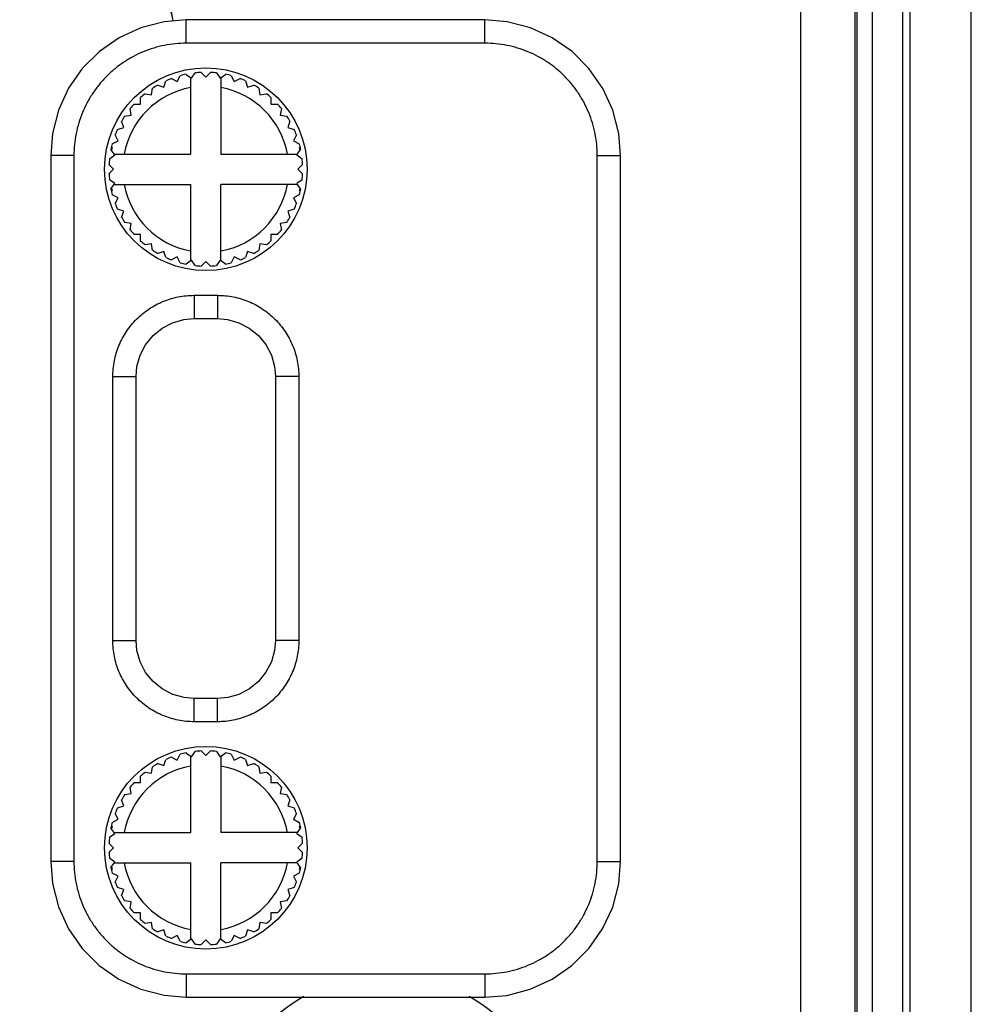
# Model space of a CAD drawing. Header units: inches. Extents: x 0 to 34, y 0 to 22.
# Tile 104 of 137: x 14.5 to 15.7, y 17 to 18.3. Entities that reach past the tile are written whole.
import ezdxf

# ---------------------------------------------------------------- set-up
doc = ezdxf.new("R2010")
doc.units = ezdxf.units.IN
doc.header["$LTSCALE"] = 1.87
doc.header["$MEASUREMENT"] = 0
doc.layers.get('0').update_dxf_attribs({"linetype": 'CONTINUOUS'})
for name, color, linetype in [('02___PRT_ALL_AXES', 7, 'CONTINUOUS'), ('DETAIL', 7, 'CONTINUOUS'), ('DIMENSIONS', 7, 'CONTINUOUS')]:
    doc.layers.add(name, color=color, linetype=linetype)
doc.styles.get("Standard").update_dxf_attribs({"font": 'txt', "width": 0.8})
doc.dimstyles.new('DIMSTYLE_1', dxfattribs={"dimtxt": 0.125, "dimasz": 0.18, "dimexe": 0.125, "dimexo": 0.0625, "dimgap": 0.0625, "dimtad": 0, "dimtih": 1, "dimtoh": 1, "dimzin": 4, "dimdsep": 46, "dimtxsty": 'STANDARD', "dimblk": '_FILLED', "dimblk1": '_FILLED', "dimblk2": '_FILLED', "dimcen": 0.09, "dimadec": 0, "dimazin": 0, "dimtp": 0.001, "dimtm": 0.001, "dimtfac": 1, "dimtofl": 0, "dimtmove": 0, "dimatfit": 3, "dimldrblk": '_FILLED', "dimfxl": 1, "dimtolj": 1, "dimtzin": 4, "dimarcsym": 0})
doc.dimstyles.get("Standard").update_dxf_attribs({"dimtxt": 0.125, "dimasz": 0.18, "dimexe": 0.125, "dimexo": 0.0625, "dimgap": 0.09, "dimtad": 0, "dimtih": 1, "dimtoh": 1, "dimdec": 3, "dimzin": 4, "dimdsep": 46, "dimtxsty": 'STANDARD', "dimblk": '_FILLED', "dimblk1": '_FILLED', "dimblk2": '_FILLED', "dimcen": 0.09, "dimadec": 0, "dimazin": 0, "dimtol": 1, "dimtp": 0.01, "dimtm": 0.01, "dimtfac": 1, "dimtdec": 3, "dimtofl": 0, "dimtmove": 0, "dimatfit": 3, "dimldrblk": '_FILLED', "dimfxl": 1, "dimtolj": 1, "dimtzin": 4, "dimarcsym": 0})

# ---------------------------------------------------------------- blocks, each defined once
blk = doc.blocks.new('_FILLED')
at = {"color": 0, "linetype": 'BYBLOCK'}
blk.add_solid([(0, 0), (-1, 0.1736), (-1, -0.1736)], dxfattribs=at)
blk = doc.blocks.new('*D4')
at = {"layer": 'DIMENSIONS', "color": 2, "linetype": 'CONTINUOUS'}
for p, q in [((10.7797, 16.7247), (10.7797, 17.0847)), ((15.2118, 16.7247), (10.6547, 16.7247)), ((12.5948, 16.3884), (10.6547, 16.3884)), ((10.7797, 16.3884), (10.7797, 16.1377)), ((10.7797, 16.1377), (10.6622, 16.1377))]:
    blk.add_line(p, q, dxfattribs=at)
at = {"layer": 'DIMENSIONS', "color": 2, "linetype": 'CONTINUOUS', "xscale": 0.18, "yscale": 0.18, "zscale": 0.18}
for p, rotation in [((10.7797, 16.7247), 270), ((10.7797, 16.3884), 90)]:
    blk.add_blockref('_FILLED', p, dxfattribs=dict(at, rotation=rotation))
at = {"layer": 'DIMENSIONS', "color": 2, "linetype": 'CONTINUOUS', "insert": (10.5997, 16.2002), "char_height": 0.125, "width": 0.925, "attachment_point": 3, "line_spacing_factor": 0.9}
blk.add_mtext('.34{\\Ftxt.shx;\\W1.000000;\\H0.125000; }[8.5]', dxfattribs=at)

msp = doc.modelspace()

# ---------------------------------------------------------------- linework, layer by layer
at = {"color": 7, "linetype": 'CONTINUOUS'}
for p, q in [((15.6457, 16.9213), (15.6457, 19.7348)), ((15.7244, 16.8068), (15.7244, 19.7348)), ((15.5768, 19.6786), (15.5768, 16.905)), ((15.5965, 19.6786), (15.5965, 16.9246)), ((15.5969, 16.9242), (15.5969, 19.679)), ((15.6362, 16.9226), (15.6362, 19.679)), ((14.7117, 18.2669), (14.7117, 18.2969)), ((15.097, 18.2969), (14.7117, 18.2969)), ((15.097, 18.2669), (15.097, 18.2969)), ((15.097, 18.2669), (14.7117, 18.2669)), ((14.6926, 18.2212), (14.7001, 18.2174)), ((14.7001, 18.2174), (14.704, 18.225)), ((14.7114, 18.2267), (14.7183, 18.2217)), ((14.7174, 18.1239), (14.7174, 18.2224)), ((14.7183, 18.2217), (14.7233, 18.2286)), ((14.7309, 18.2292), (14.7369, 18.2232)), ((14.7369, 18.2232), (14.7429, 18.2292)), ((14.7505, 18.2286), (14.7555, 18.2217)), ((14.7555, 18.2217), (14.7623, 18.2267)), ((14.7564, 18.2224), (14.7564, 18.1239)), ((14.7697, 18.225), (14.7736, 18.2174)), ((14.7736, 18.2174), (14.7812, 18.2212)), ((14.667, 18.2005), (14.6683, 18.2089)), ((14.6748, 18.2129), (14.6829, 18.2103)), ((14.6829, 18.2103), (14.6855, 18.2183)), ((14.7882, 18.2183), (14.7908, 18.2103)), ((14.7908, 18.2103), (14.7989, 18.2129)), ((14.8054, 18.2089), (14.8067, 18.2005)), ((14.6528, 18.1884), (14.6528, 18.1969)), ((14.6586, 18.2018), (14.667, 18.2005)), ((14.8067, 18.2005), (14.8151, 18.2018)), ((14.8209, 18.1969), (14.8209, 18.1884)), ((14.6407, 18.1742), (14.6394, 18.1826)), ((14.6443, 18.1884), (14.6528, 18.1884)), ((14.8209, 18.1884), (14.8294, 18.1884)), ((14.8344, 18.1826), (14.833, 18.1742)), ((14.6323, 18.1729), (14.6407, 18.1742)), ((14.833, 18.1742), (14.8414, 18.1729)), ((14.6229, 18.1557), (14.631, 18.1583)), ((14.631, 18.1583), (14.6283, 18.1664)), ((14.8454, 18.1664), (14.8428, 18.1583)), ((14.8428, 18.1583), (14.8508, 18.1557)), ((14.6238, 18.1411), (14.62, 18.1486)), ((14.8538, 18.1486), (14.8499, 18.1411)), ((14.6161, 18.1324), (14.615, 18.1324)), ((14.6163, 18.1372), (14.6238, 18.1411)), ((14.8499, 18.1411), (14.8575, 18.1372)), ((14.8587, 18.1324), (14.8577, 18.1324)), ((14.5368, 18.122), (14.5368, 17.2117)), ((14.5668, 18.122), (14.5368, 18.122)), ((14.5668, 18.122), (14.5668, 17.2117)), ((14.6126, 18.118), (14.6195, 18.1229)), ((14.6195, 18.1229), (14.6145, 18.1298)), ((14.6188, 18.1239), (14.7174, 18.1239)), ((14.7564, 18.1239), (14.8549, 18.1239)), ((14.8543, 18.1229), (14.8592, 18.1298)), ((14.8543, 18.1229), (14.8611, 18.118)), ((15.2419, 17.2117), (15.2419, 18.122)), ((15.2419, 18.122), (15.2719, 18.122)), ((15.2719, 17.2117), (15.2719, 18.122)), ((14.618, 18.1044), (14.612, 18.1104)), ((14.8617, 18.1104), (14.8557, 18.1044)), ((14.612, 18.0984), (14.618, 18.1044)), ((14.8557, 18.1044), (14.8617, 18.0984)), ((14.6195, 18.0858), (14.6126, 18.0908)), ((14.6145, 18.0789), (14.6195, 18.0858)), ((14.6188, 18.0849), (14.7174, 18.0849)), ((14.7174, 17.9863), (14.7174, 18.0849)), ((14.7564, 17.9863), (14.7564, 18.0849)), ((14.8549, 18.0849), (14.7564, 18.0849)), ((14.8611, 18.0908), (14.8543, 18.0858)), ((14.8592, 18.0789), (14.8543, 18.0858)), ((14.615, 18.0764), (14.6161, 18.0764)), ((14.6238, 18.0676), (14.6163, 18.0715)), ((14.62, 18.0601), (14.6238, 18.0676)), ((14.8575, 18.0715), (14.8499, 18.0676)), ((14.8499, 18.0676), (14.8538, 18.0601)), ((14.8577, 18.0764), (14.8587, 18.0764)), ((14.631, 18.0504), (14.6229, 18.053)), ((14.6283, 18.0423), (14.631, 18.0504)), ((14.8508, 18.053), (14.8428, 18.0504)), ((14.8428, 18.0504), (14.8454, 18.0423)), ((14.6407, 18.0345), (14.6323, 18.0358)), ((14.6394, 18.0261), (14.6407, 18.0345)), ((14.8414, 18.0358), (14.833, 18.0345)), ((14.833, 18.0345), (14.8344, 18.0261)), ((14.6528, 18.0203), (14.6443, 18.0203)), ((14.6528, 18.0118), (14.6528, 18.0203)), ((14.8209, 18.0203), (14.8209, 18.0118)), ((14.8294, 18.0203), (14.8209, 18.0203)), ((14.667, 18.0082), (14.6586, 18.0069)), ((14.6683, 17.9998), (14.667, 18.0082)), ((14.8067, 18.0082), (14.8054, 17.9998)), ((14.8151, 18.0069), (14.8067, 18.0082)), ((14.6829, 17.9985), (14.6748, 17.9958)), ((14.6855, 17.9904), (14.6829, 17.9985)), ((14.7908, 17.9985), (14.7882, 17.9904)), ((14.7989, 17.9958), (14.7908, 17.9985)), ((14.7001, 17.9913), (14.6926, 17.9875)), ((14.704, 17.9838), (14.7001, 17.9913)), ((14.7183, 17.987), (14.7114, 17.982)), ((14.7233, 17.9801), (14.7183, 17.987)), ((14.7369, 17.9855), (14.7309, 17.9795)), ((14.7429, 17.9795), (14.7369, 17.9855)), ((14.7555, 17.987), (14.7505, 17.9801)), ((14.7623, 17.982), (14.7555, 17.987)), ((14.7736, 17.9913), (14.7697, 17.9838)), ((14.7812, 17.9875), (14.7736, 17.9913)), ((14.7219, 17.9418), (14.7219, 17.9118)), ((14.7219, 17.9418), (14.7519, 17.9418)), ((14.7519, 17.9418), (14.7519, 17.9118)), ((14.7219, 17.9118), (14.7519, 17.9118)), ((14.6169, 17.4968), (14.6169, 17.8369)), ((14.6169, 17.8369), (14.6469, 17.8369)), ((14.6469, 17.4968), (14.6469, 17.8369)), ((14.8268, 17.8369), (14.8268, 17.4968)), ((14.8568, 17.8369), (14.8268, 17.8369)), ((14.8568, 17.8369), (14.8568, 17.4968)), ((14.6169, 17.4968), (14.6469, 17.4968)), ((14.8568, 17.4968), (14.8268, 17.4968)), ((14.7219, 17.3919), (14.7219, 17.4219)), ((14.7519, 17.4219), (14.7219, 17.4219)), ((14.7519, 17.3919), (14.7519, 17.4219)), ((14.7519, 17.3919), (14.7219, 17.3919)), ((14.6926, 17.3462), (14.7001, 17.3424)), ((14.7001, 17.3424), (14.704, 17.35)), ((14.7114, 17.3517), (14.7183, 17.3467)), ((14.7174, 17.2489), (14.7174, 17.3474)), ((14.7183, 17.3467), (14.7233, 17.3536)), ((14.7309, 17.3542), (14.7369, 17.3482)), ((14.7369, 17.3482), (14.7429, 17.3542)), ((14.7505, 17.3536), (14.7555, 17.3467)), ((14.7555, 17.3467), (14.7623, 17.3517)), ((14.7564, 17.3474), (14.7564, 17.2489)), ((14.7697, 17.35), (14.7736, 17.3424)), ((14.7736, 17.3424), (14.7812, 17.3462)), ((14.667, 17.3255), (14.6683, 17.3339)), ((14.6748, 17.3379), (14.6829, 17.3353)), ((14.6829, 17.3353), (14.6855, 17.3433)), ((14.7882, 17.3433), (14.7908, 17.3353)), ((14.7908, 17.3353), (14.7989, 17.3379)), ((14.8054, 17.3339), (14.8067, 17.3255)), ((14.6528, 17.3134), (14.6528, 17.3219)), ((14.6586, 17.3268), (14.667, 17.3255)), ((14.8067, 17.3255), (14.8151, 17.3268)), ((14.8209, 17.3219), (14.8209, 17.3134)), ((14.6407, 17.2992), (14.6394, 17.3076)), ((14.6443, 17.3134), (14.6528, 17.3134)), ((14.8209, 17.3134), (14.8294, 17.3134)), ((14.8344, 17.3076), (14.833, 17.2992)), ((14.6323, 17.2979), (14.6407, 17.2992)), ((14.833, 17.2992), (14.8414, 17.2979)), ((14.6229, 17.2807), (14.631, 17.2833)), ((14.631, 17.2833), (14.6283, 17.2914)), ((14.8454, 17.2914), (14.8428, 17.2833)), ((14.8428, 17.2833), (14.8508, 17.2807)), ((14.6238, 17.2661), (14.62, 17.2736)), ((14.8538, 17.2736), (14.8499, 17.2661)), ((14.6161, 17.2574), (14.615, 17.2574)), ((14.6163, 17.2622), (14.6238, 17.2661)), ((14.8499, 17.2661), (14.8575, 17.2622)), ((14.8587, 17.2574), (14.8577, 17.2574)), ((14.6126, 17.243), (14.6195, 17.2479)), ((14.6195, 17.2479), (14.6145, 17.2548)), ((14.6188, 17.2489), (14.7174, 17.2489)), ((14.8549, 17.2489), (14.7564, 17.2489)), ((14.8543, 17.2479), (14.8592, 17.2548)), ((14.8543, 17.2479), (14.8611, 17.243)), ((14.618, 17.2294), (14.612, 17.2354)), ((14.8617, 17.2354), (14.8557, 17.2294)), ((14.612, 17.2234), (14.618, 17.2294)), ((14.8557, 17.2294), (14.8617, 17.2234)), ((14.5668, 17.2117), (14.5368, 17.2117)), ((14.6195, 17.2108), (14.6126, 17.2158)), ((14.6145, 17.2039), (14.6195, 17.2108)), ((14.6188, 17.2099), (14.7174, 17.2099)), ((14.7174, 17.1113), (14.7174, 17.2099)), ((14.7564, 17.1113), (14.7564, 17.2099)), ((14.8549, 17.2099), (14.7564, 17.2099)), ((14.8611, 17.2158), (14.8543, 17.2108)), ((14.8592, 17.2039), (14.8543, 17.2108)), ((15.2419, 17.2117), (15.2719, 17.2117)), ((14.615, 17.2014), (14.6161, 17.2014)), ((14.6238, 17.1926), (14.6163, 17.1965)), ((14.62, 17.1851), (14.6238, 17.1926)), ((14.8575, 17.1965), (14.8499, 17.1926)), ((14.8499, 17.1926), (14.8538, 17.1851)), ((14.8577, 17.2014), (14.8587, 17.2014)), ((14.631, 17.1754), (14.6229, 17.178)), ((14.6283, 17.1673), (14.631, 17.1754)), ((14.8508, 17.178), (14.8428, 17.1754)), ((14.8428, 17.1754), (14.8454, 17.1673)), ((14.6407, 17.1595), (14.6323, 17.1608)), ((14.6394, 17.1511), (14.6407, 17.1595)), ((14.8414, 17.1608), (14.833, 17.1595)), ((14.833, 17.1595), (14.8344, 17.1511)), ((14.6528, 17.1453), (14.6443, 17.1453)), ((14.6528, 17.1368), (14.6528, 17.1453)), ((14.8209, 17.1453), (14.8209, 17.1368)), ((14.8294, 17.1453), (14.8209, 17.1453)), ((14.667, 17.1332), (14.6586, 17.1319)), ((14.6683, 17.1248), (14.667, 17.1332)), ((14.8067, 17.1332), (14.8054, 17.1248)), ((14.8151, 17.1319), (14.8067, 17.1332)), ((14.6829, 17.1235), (14.6748, 17.1208)), ((14.6855, 17.1154), (14.6829, 17.1235)), ((14.7001, 17.1163), (14.6926, 17.1125)), ((14.704, 17.1088), (14.7001, 17.1163)), ((14.7736, 17.1163), (14.7697, 17.1088)), ((14.7812, 17.1125), (14.7736, 17.1163)), ((14.7908, 17.1235), (14.7882, 17.1154)), ((14.7989, 17.1208), (14.7908, 17.1235)), ((14.7183, 17.112), (14.7114, 17.107)), ((14.7233, 17.1051), (14.7183, 17.112)), ((14.7369, 17.1105), (14.7309, 17.1045)), ((14.7429, 17.1045), (14.7369, 17.1105)), ((14.7555, 17.112), (14.7505, 17.1051)), ((14.7623, 17.107), (14.7555, 17.112)), ((14.7117, 17.0668), (14.7117, 17.0368)), ((14.7117, 17.0668), (15.097, 17.0668)), ((15.097, 17.0668), (15.097, 17.0368)), ((14.7117, 17.0368), (15.097, 17.0368))]:
    msp.add_line(p, q, dxfattribs=at)
for points in [[(14.7117, 18.2969), (14.6833, 18.2946), (14.6532, 18.2868), (14.625, 18.2739), (14.5996, 18.2562), (14.5776, 18.2343), (14.5599, 18.2089), (14.547, 18.1807), (14.5392, 18.1506), (14.5368, 18.122)], [(15.2719, 18.122), (15.2696, 18.1504), (15.2619, 18.1805), (15.2489, 18.2087), (15.2312, 18.2342), (15.2093, 18.2561), (15.1839, 18.2738), (15.1557, 18.2868), (15.1257, 18.2945), (15.097, 18.2969)], [(14.6469, 17.8369), (14.6481, 17.8499), (14.6522, 17.8645), (14.6592, 17.878), (14.6688, 17.8898), (14.6805, 17.8994), (14.694, 17.9065), (14.7086, 17.9106), (14.7219, 17.9118)], [(14.7519, 17.9118), (14.7649, 17.9107), (14.7796, 17.9065), (14.793, 17.8995), (14.8048, 17.8899), (14.8144, 17.8782), (14.8215, 17.8647), (14.8257, 17.8501), (14.8268, 17.8369)], [(14.7219, 17.4219), (14.7088, 17.423), (14.6942, 17.4272), (14.6807, 17.4342), (14.6689, 17.4438), (14.6593, 17.4556), (14.6523, 17.469), (14.6481, 17.4836), (14.6469, 17.4968)], [(14.8268, 17.4968), (14.8257, 17.4838), (14.8215, 17.4692), (14.8145, 17.4557), (14.8049, 17.4439), (14.7932, 17.4343), (14.7797, 17.4272), (14.7651, 17.4231), (14.7519, 17.4219)], [(14.5368, 17.2117), (14.5392, 17.1833), (14.5469, 17.1532), (14.5598, 17.125), (14.5775, 17.0996), (14.5994, 17.0776), (14.6249, 17.0599), (14.6531, 17.0469), (14.6831, 17.0392), (14.7117, 17.0368)], [(15.097, 17.0368), (15.1254, 17.0391), (15.1555, 17.0469), (15.1837, 17.0598), (15.2092, 17.0775), (15.2311, 17.0994), (15.2488, 17.1249), (15.2618, 17.153), (15.2696, 17.1831), (15.2719, 17.2117)]]:
    msp.add_lwpolyline(points, dxfattribs=at)
for centre in [(14.7369, 18.1044), (14.7369, 17.2294)]:
    msp.add_circle(centre, 0.1307, dxfattribs=at)
for centre, radius, start, end in [((14.7369, 18.1044), 0.125, 110.7513, 114.2487), ((14.7369, 18.1044), 0.125, 101.7513, 105.2487), ((14.7369, 18.1044), 0.125, 92.7513, 96.2487), ((14.7369, 18.1044), 0.125, 83.7513, 87.2487), ((14.7369, 18.1044), 0.125, 74.7513, 78.2487), ((14.7369, 18.1044), 0.125, 65.7513, 69.2487), ((14.7369, 18.1044), 0.1072, 100.4849, 169.5151), ((14.7369, 18.1044), 0.125, 119.7513, 123.2487), ((14.7369, 18.1044), 0.1072, 10.4849, 79.5151), ((14.7369, 18.1044), 0.125, 56.7513, 60.2487), ((14.7369, 18.1044), 0.125, 128.7513, 132.2487), ((14.7369, 18.1044), 0.125, 47.7513, 51.2487), ((14.7369, 18.1044), 0.125, 137.7513, 141.2487), ((14.7369, 18.1044), 0.125, 38.7513, 42.2487), ((14.7369, 18.1044), 0.125, 146.7513, 150.2487), ((14.7369, 18.1044), 0.125, 29.7513, 33.2487), ((14.7369, 18.1044), 0.125, 155.7513, 159.2487), ((14.7369, 18.1044), 0.125, 20.7513, 24.2487), ((14.7369, 18.1044), 0.125, 164.7513, 168.2487), ((14.7369, 18.1044), 0.124, 166.9493, 168.6713), ((14.7369, 18.1044), 0.125, 11.7513, 15.2487), ((14.7369, 18.1044), 0.124, 11.3287, 13.0507), ((14.7369, 18.1044), 0.125, 173.7513, 177.2487), ((14.7369, 18.1044), 0.125, 2.7513, 6.2487), ((14.7369, 18.1044), 0.125, 182.7513, 186.2487), ((14.7369, 18.1044), 0.125, 353.7513, 357.2487), ((14.7369, 18.1044), 0.1072, 190.4849, 259.5151), ((14.7369, 18.1044), 0.1072, 280.4849, 349.5151), ((14.7369, 18.1044), 0.125, 191.7513, 195.2487), ((14.7369, 18.1044), 0.124, 191.3287, 193.0507), ((14.7369, 18.1044), 0.125, 344.7513, 348.2487), ((14.7369, 18.1044), 0.124, 346.9493, 348.6713), ((14.7369, 18.1044), 0.125, 200.7513, 204.2487), ((14.7369, 18.1044), 0.125, 335.7513, 339.2487), ((14.7369, 18.1044), 0.125, 209.7513, 213.2487), ((14.7369, 18.1044), 0.125, 326.7513, 330.2487), ((14.7369, 18.1044), 0.125, 218.7513, 222.2487), ((14.7369, 18.1044), 0.125, 317.7513, 321.2487), ((14.7369, 18.1044), 0.125, 227.7513, 231.2487), ((14.7369, 18.1044), 0.125, 308.7513, 312.2487), ((14.7369, 18.1044), 0.125, 236.7513, 240.2487), ((14.7369, 18.1044), 0.125, 299.7513, 303.2487), ((14.7369, 18.1044), 0.125, 245.7513, 249.2487), ((14.7369, 18.1044), 0.125, 254.7513, 258.2487), ((14.7369, 18.1044), 0.125, 263.7513, 267.2487), ((14.7369, 18.1044), 0.125, 272.7513, 276.2487), ((14.7369, 18.1044), 0.125, 281.7513, 285.2487), ((14.7369, 18.1044), 0.125, 290.7513, 294.2487), ((14.7369, 17.2294), 0.125, 110.7513, 114.2487), ((14.7369, 17.2294), 0.125, 101.7513, 105.2487), ((14.7369, 17.2294), 0.125, 92.7513, 96.2487), ((14.7369, 17.2294), 0.125, 83.7513, 87.2487), ((14.7369, 17.2294), 0.125, 74.7513, 78.2487), ((14.7369, 17.2294), 0.125, 65.7513, 69.2487), ((14.7369, 17.2294), 0.1072, 100.4849, 169.5151), ((14.7369, 17.2294), 0.125, 119.7513, 123.2487), ((14.7369, 17.2294), 0.1072, 10.4849, 79.5151), ((14.7369, 17.2294), 0.125, 56.7513, 60.2487), ((14.7369, 17.2294), 0.125, 128.7513, 132.2487), ((14.7369, 17.2294), 0.125, 47.7513, 51.2487), ((14.7369, 17.2294), 0.125, 137.7513, 141.2487), ((14.7369, 17.2294), 0.125, 38.7513, 42.2487), ((14.7369, 17.2294), 0.125, 146.7513, 150.2487), ((14.7369, 17.2294), 0.125, 29.7513, 33.2487), ((14.7369, 17.2294), 0.125, 155.7513, 159.2487), ((14.7369, 17.2294), 0.125, 20.7513, 24.2487), ((14.7369, 17.2294), 0.125, 164.7513, 168.2487), ((14.7369, 17.2294), 0.124, 166.9493, 168.6713), ((14.7369, 17.2294), 0.125, 11.7513, 15.2487), ((14.7369, 17.2294), 0.124, 11.3287, 13.0507), ((14.7369, 17.2294), 0.125, 173.7513, 177.2487), ((14.7369, 17.2294), 0.125, 2.7513, 6.2487), ((14.7369, 17.2294), 0.125, 182.7513, 186.2487), ((14.7369, 17.2294), 0.125, 353.7513, 357.2487), ((14.7369, 17.2294), 0.124, 191.3287, 193.0507), ((14.7369, 17.2294), 0.1072, 190.4849, 259.5151), ((14.7369, 17.2294), 0.1072, 280.4849, 349.5151), ((14.7369, 17.2294), 0.124, 346.9493, 348.6713), ((14.7369, 17.2294), 0.125, 191.7513, 195.2487), ((14.7369, 17.2294), 0.125, 344.7513, 348.2487), ((14.7369, 17.2294), 0.125, 200.7513, 204.2487), ((14.7369, 17.2294), 0.125, 335.7513, 339.2487), ((14.7369, 17.2294), 0.125, 209.7513, 213.2487), ((14.7369, 17.2294), 0.125, 326.7513, 330.2487), ((14.7369, 17.2294), 0.125, 218.7513, 222.2487), ((14.7369, 17.2294), 0.125, 317.7513, 321.2487), ((14.7369, 17.2294), 0.125, 227.7513, 231.2487), ((14.7369, 17.2294), 0.125, 308.7513, 312.2487), ((14.7369, 17.2294), 0.125, 236.7513, 240.2487), ((14.7369, 17.2294), 0.125, 245.7513, 249.2487), ((14.7369, 17.2294), 0.125, 290.7513, 294.2487), ((14.7369, 17.2294), 0.125, 299.7513, 303.2487), ((14.7369, 17.2294), 0.125, 254.7513, 258.2487), ((14.7369, 17.2294), 0.125, 263.7513, 267.2487), ((14.7369, 17.2294), 0.125, 272.7513, 276.2487), ((14.7369, 17.2294), 0.125, 281.7513, 285.2487)]:
    msp.add_arc(centre, radius, start, end, dxfattribs=at)
at = {"color": 3, "linetype": 'CONTINUOUS'}
msp.add_arc((14.97, 16.8505), 0.2154, 119.6151, 60.3849, dxfattribs=at)
at = {"color": 7, "linetype": 'CONTINUOUS'}
for points, knots in [([(14.7117, 18.2669), (14.707, 18.2669), (14.6975, 18.2664), (14.6834, 18.2643), (14.6696, 18.2609), (14.6562, 18.2561), (14.6433, 18.25), (14.6311, 18.2427), (14.6196, 18.2342), (14.6091, 18.2246), (14.5995, 18.2141), (14.591, 18.2026), (14.5837, 18.1904), (14.5776, 18.1775), (14.5728, 18.1641), (14.5694, 18.1503), (14.5673, 18.1362), (14.5668, 18.1267), (14.5668, 18.122)], [0, 0, 0, 0, 0.062504, 0.125005, 0.187506, 0.250004, 0.312503, 0.375002, 0.437501, 0.5, 0.562499, 0.624998, 0.687496, 0.749995, 0.812494, 0.874994, 0.937496, 1, 1, 1, 1]), ([(15.2419, 18.122), (15.2419, 18.1267), (15.2414, 18.1362), (15.2394, 18.1503), (15.2359, 18.1641), (15.2311, 18.1775), (15.225, 18.1904), (15.2177, 18.2026), (15.2092, 18.2141), (15.1996, 18.2246), (15.1891, 18.2342), (15.1777, 18.2427), (15.1654, 18.25), (15.1526, 18.2561), (15.1391, 18.2609), (15.1253, 18.2643), (15.1112, 18.2664), (15.1017, 18.2669), (15.097, 18.2669)], [0, 0, 0, 0, 0.062504, 0.125005, 0.187506, 0.250004, 0.312503, 0.375002, 0.437501, 0.5, 0.562499, 0.624998, 0.687496, 0.749995, 0.812494, 0.874994, 0.937496, 1, 1, 1, 1]), ([(14.6169, 17.8369), (14.6169, 17.8403), (14.6173, 17.8472), (14.6188, 17.8574), (14.6213, 17.8674), (14.6247, 17.8771), (14.6292, 17.8864), (14.6345, 17.8953), (14.6406, 17.9036), (14.6475, 17.9112), (14.6552, 17.9181), (14.6635, 17.9243), (14.6723, 17.9296), (14.6816, 17.934), (14.6913, 17.9375), (14.7013, 17.94), (14.7115, 17.9415), (14.7184, 17.9418), (14.7219, 17.9418)], [0, 0, 0, 0, 0.062479, 0.125001, 0.187502, 0.249998, 0.312499, 0.375, 0.4375, 0.5, 0.5625, 0.625, 0.687501, 0.750002, 0.812498, 0.874998, 0.937521, 1, 1, 1, 1]), ([(14.7519, 17.9418), (14.7553, 17.9418), (14.7622, 17.9415), (14.7724, 17.94), (14.7824, 17.9375), (14.7921, 17.934), (14.8014, 17.9296), (14.8103, 17.9243), (14.8186, 17.9181), (14.8262, 17.9112), (14.8331, 17.9036), (14.8393, 17.8953), (14.8446, 17.8864), (14.849, 17.8771), (14.8525, 17.8674), (14.855, 17.8574), (14.8565, 17.8472), (14.8568, 17.8403), (14.8568, 17.8369)], [0, 0, 0, 0, 0.062479, 0.125002, 0.187502, 0.249998, 0.312499, 0.375, 0.4375, 0.5, 0.5625, 0.625, 0.687501, 0.750002, 0.812498, 0.874999, 0.937521, 1, 1, 1, 1]), ([(14.7219, 17.3919), (14.7184, 17.3919), (14.7115, 17.3922), (14.7013, 17.3937), (14.6913, 17.3963), (14.6816, 17.3997), (14.6723, 17.4041), (14.6635, 17.4094), (14.6552, 17.4156), (14.6475, 17.4225), (14.6406, 17.4302), (14.6345, 17.4384), (14.6292, 17.4473), (14.6247, 17.4566), (14.6213, 17.4663), (14.6188, 17.4763), (14.6173, 17.4865), (14.6169, 17.4934), (14.6169, 17.4968)], [0, 0, 0, 0, 0.062479, 0.125002, 0.187502, 0.249998, 0.312499, 0.375, 0.4375, 0.5, 0.5625, 0.625, 0.687501, 0.750002, 0.812498, 0.874999, 0.937521, 1, 1, 1, 1]), ([(14.8568, 17.4968), (14.8568, 17.4934), (14.8565, 17.4865), (14.855, 17.4763), (14.8525, 17.4663), (14.849, 17.4566), (14.8446, 17.4473), (14.8393, 17.4384), (14.8331, 17.4302), (14.8262, 17.4225), (14.8186, 17.4156), (14.8103, 17.4094), (14.8014, 17.4041), (14.7921, 17.3997), (14.7824, 17.3963), (14.7724, 17.3937), (14.7622, 17.3922), (14.7553, 17.3919), (14.7519, 17.3919)], [0, 0, 0, 0, 0.062479, 0.125002, 0.187502, 0.249998, 0.312499, 0.375, 0.4375, 0.5, 0.5625, 0.625, 0.687501, 0.750002, 0.812498, 0.874999, 0.937521, 1, 1, 1, 1]), ([(14.5668, 17.2117), (14.5668, 17.207), (14.5673, 17.1975), (14.5694, 17.1834), (14.5728, 17.1696), (14.5776, 17.1562), (14.5837, 17.1433), (14.591, 17.1311), (14.5995, 17.1196), (14.6091, 17.1091), (14.6196, 17.0995), (14.6311, 17.091), (14.6433, 17.0837), (14.6562, 17.0776), (14.6696, 17.0728), (14.6834, 17.0694), (14.6975, 17.0673), (14.707, 17.0668), (14.7117, 17.0668)], [0, 0, 0, 0, 0.062504, 0.125005, 0.187506, 0.250004, 0.312503, 0.375002, 0.437501, 0.5, 0.562499, 0.624998, 0.687496, 0.749995, 0.812494, 0.874994, 0.937496, 1, 1, 1, 1]), ([(15.097, 17.0668), (15.1017, 17.0668), (15.1112, 17.0673), (15.1253, 17.0694), (15.1391, 17.0728), (15.1526, 17.0776), (15.1654, 17.0837), (15.1777, 17.091), (15.1891, 17.0995), (15.1996, 17.1091), (15.2092, 17.1196), (15.2177, 17.1311), (15.225, 17.1433), (15.2311, 17.1562), (15.2359, 17.1696), (15.2394, 17.1834), (15.2414, 17.1975), (15.2419, 17.207), (15.2419, 17.2117)], [0, 0, 0, 0, 0.062504, 0.125005, 0.187506, 0.250004, 0.312503, 0.375002, 0.437501, 0.5, 0.562499, 0.624998, 0.687496, 0.749995, 0.812494, 0.874994, 0.937496, 1, 1, 1, 1])]:
    msp.add_open_spline(points, degree=3, knots=knots, dxfattribs=at)
at = {"layer": '02___PRT_ALL_AXES', "color": 3, "linetype": 'CONTINUOUS'}
for p, q in [((15.504, 19.6475), (15.504, 16.9225)), ((15.574, 19.6475), (15.574, 16.9225))]:
    msp.add_line(p, q, dxfattribs=at)

# ---------------------------------------------------------------- dimensions: what is measured, and where the dimension line sits
at = {"layer": 'DIMENSIONS', "color": 2, "linetype": 'CONTINUOUS'}
dim = msp.add_linear_dim(base=(10.7797, 16.3884), p1=(15.2743, 16.7247), p2=(12.6573, 16.3884), angle=270, dimstyle='DIMSTYLE_1', dxfattribs=at)
dim.commit()
dim.dimension.update_dxf_attribs({"geometry": '*D4', "text_midpoint": (10.1372, 16.1377), "dimtype": 160})

# ---------------------------------------------------------------- leaders
at = {"layer": 'DETAIL', "color": 2, "linetype": 'CONTINUOUS'}
msp.add_leader([(14.695, 18.2961), (14.2163, 20.3823), (14.0363, 20.3823)], dimstyle='STANDARD', override={"dimtad": 0}, dxfattribs=at)

doc.saveas('drawing.dxf')
